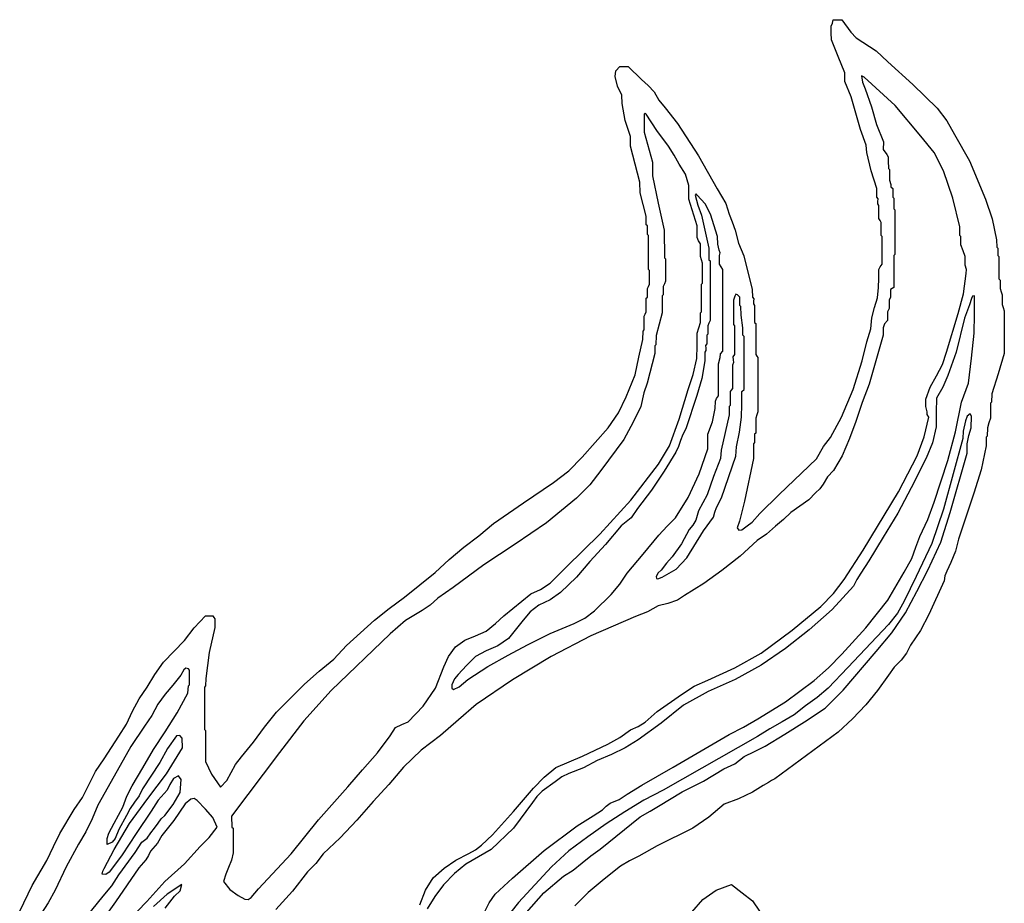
# Model space of a CAD drawing. Extents: x 0 to 1.15, y 0 to 2.
# Tile 5 of 5: x 0.41 to 1.15, y 1.33 to 2. Entities that reach past the tile are written whole.
import ezdxf

# ---------------------------------------------------------------- set-up
doc = ezdxf.new("R2010")
doc.units = 0

msp = doc.modelspace()

# ---------------------------------------------------------------- linework, layer by layer
for points in [[(0.41114, 1.32671), (0.42063, 1.34616), (0.43153, 1.36494), (0.43676, 1.37561), (0.44141, 1.38536), (0.45214, 1.40359), (0.45844, 1.41258), (0.46326, 1.42216), (0.46832, 1.43221), (0.47481, 1.44168), (0.48592, 1.45883), (0.49168, 1.46787), (0.49636, 1.47773), (0.50131, 1.48704), (0.50729, 1.49594), (0.5131, 1.50543), (0.51973, 1.51472), (0.5355, 1.53111), (0.54288, 1.54067), (0.55133, 1.54971), (0.55694, 1.54972), (0.55774, 1.54852), (0.55854, 1.54731), (0.55854, 1.5409), (0.55411, 1.52201), (0.55172, 1.50238), (0.55132, 1.49679), (0.55052, 1.49599), (0.55052, 1.46391), (0.55132, 1.46311), (0.55132, 1.43986), (0.55596, 1.43015), (0.56281, 1.42029), (0.56749, 1.42551), (0.57079, 1.4315), (0.57402, 1.43761), (0.57847, 1.44319), (0.58759, 1.45425), (0.59603, 1.46569), (0.60511, 1.47692), (0.61536, 1.48732), (0.62615, 1.49814), (0.63713, 1.50801), (0.64825, 1.51697), (0.65791, 1.52733), (0.67902, 1.54633), (0.69007, 1.55523), (0.70151, 1.5639), (0.72467, 1.58245), (0.73522, 1.59227), (0.74644, 1.60146), (0.75769, 1.61014), (0.76871, 1.61941), (0.79138, 1.63507), (0.81413, 1.65027), (0.82574, 1.65908), (0.83582, 1.66935), (0.85543, 1.6915), (0.86311, 1.70289), (0.86891, 1.7149), (0.87567, 1.73164), (0.87851, 1.745), (0.88151, 1.75829), (0.88172, 1.76464), (0.88252, 1.76544), (0.88252, 1.77065), (0.88252, 1.77586), (0.88332, 1.77747), (0.88412, 1.77907), (0.88412, 1.78428), (0.88412, 1.78949), (0.88492, 1.7903), (0.88492, 1.79671), (0.88573, 1.79832), (0.88653, 1.79992), (0.88653, 1.81034), (0.88573, 1.81115), (0.88573, 1.83681), (0.88492, 1.83761), (0.88492, 1.84403), (0.88412, 1.84483), (0.88412, 1.85124), (0.87952, 1.86893), (0.87931, 1.8769), (0.87585, 1.8906), (0.87221, 1.90422), (0.87209, 1.91139), (0.86819, 1.92353), (0.86594, 1.9363), (0.86568, 1.94266), (0.86248, 1.94933), (0.86061, 1.9567), (0.86118, 1.96102), (0.86413, 1.96422), (0.87049, 1.96431), (0.88061, 1.95448), (0.88564, 1.94997), (0.88999, 1.94517), (0.89363, 1.9388), (0.89849, 1.933), (0.90773, 1.9212), (0.92344, 1.89697), (0.93775, 1.87204), (0.94407, 1.86079), (0.94675, 1.85286), (0.94907, 1.84695), (0.9511, 1.84087), (0.95384, 1.83099), (0.95763, 1.82148), (0.96414, 1.79586), (0.96431, 1.7903), (0.96527, 1.78892), (0.96512, 1.78709), (0.96496, 1.78525), (0.96592, 1.78388), (0.96592, 1.77105), (0.96672, 1.77025), (0.96672, 1.74699), (0.96752, 1.74579), (0.96832, 1.74459), (0.96832, 1.72414), (0.96832, 1.70369), (0.96752, 1.70128), (0.96672, 1.69888), (0.96672, 1.69326), (0.96672, 1.68765), (0.96592, 1.68685), (0.96592, 1.68043), (0.96512, 1.67963), (0.96512, 1.67402), (0.96512, 1.6684), (0.95825, 1.63623), (0.95453, 1.62116), (0.95267, 1.61618), (0.95399, 1.61446), (0.95622, 1.61472), (0.96035, 1.61754), (0.96417, 1.62036), (0.96979, 1.62689), (0.98431, 1.6412), (1.01268, 1.66816), (1.01788, 1.67738), (1.02305, 1.68433), (1.03156, 1.69974), (1.0403, 1.72052), (1.04717, 1.74209), (1.05057, 1.75658), (1.05361, 1.76618), (1.05443, 1.77448), (1.05641, 1.78235), (1.05872, 1.78964), (1.05941, 1.79754), (1.05974, 1.80433), (1.05974, 1.81115), (1.06068, 1.81321), (1.06216, 1.81512), (1.06215, 1.83601), (1.06135, 1.83681), (1.06135, 1.84643), (1.06055, 1.84804), (1.05974, 1.84964), (1.05974, 1.85926), (1.05878, 1.86063), (1.05894, 1.86247), (1.0591, 1.86431), (1.05814, 1.86568), (1.05814, 1.87209), (1.05388, 1.88563), (1.0505, 1.89948), (1.05012, 1.90497), (1.04574, 1.91685), (1.04238, 1.92914), (1.03888, 1.94137), (1.03407, 1.95308), (1.03408, 1.9595), (1.02888, 1.97193), (1.02387, 1.9844), (1.02366, 1.98957), (1.02366, 1.99479), (1.0246, 1.99707), (1.02526, 1.9996), (1.02526, 1.9996), (1.03168, 1.9996), (1.03853, 1.99014), (1.04266, 1.98585), (1.04765, 1.98262), (1.05752, 1.97602), (1.06636, 1.96775), (1.08528, 1.95066), (1.10361, 1.93282), (1.11097, 1.92328), (1.11677, 1.91304), (1.128, 1.89298), (1.14026, 1.86409), (1.14522, 1.84919), (1.14836, 1.83355), (1.14876, 1.82799), (1.14956, 1.82719), (1.14956, 1.82157), (1.15036, 1.82077), (1.15036, 1.80393), (1.15116, 1.80313), (1.15116, 1.79671), (1.15196, 1.79431), (1.15277, 1.7919), (1.15277, 1.78468), (1.15357, 1.78228), (1.15437, 1.77987), (1.15437, 1.76383), (1.15437, 1.74779), (1.14982, 1.73245), (1.14507, 1.71719), (1.14475, 1.71091), (1.14395, 1.7101), (1.14395, 1.70449), (1.14395, 1.69888), (1.14267, 1.69525), (1.14157, 1.69163), (1.14154, 1.68524), (1.14074, 1.68444), (1.14074, 1.67803), (1.13684, 1.65982), (1.13125, 1.64235), (1.11976, 1.60749), (1.11765, 1.59843), (1.11406, 1.58996), (1.11106, 1.5834), (1.10948, 1.57981), (1.10889, 1.5761), (1.0973, 1.55058), (1.09106, 1.53871), (1.08351, 1.52747), (1.0805, 1.52148), (1.07648, 1.51619), (1.07119, 1.51086), (1.06685, 1.5049), (1.05865, 1.49347), (1.04986, 1.48262), (1.0398, 1.47201), (1.02904, 1.46179), (0.98116, 1.42661), (0.97864, 1.42541), (0.97632, 1.424), (0.97227, 1.42162), (0.96433, 1.41656), (0.95376, 1.4117), (0.94286, 1.4075), (0.93126, 1.39779), (0.91936, 1.38943), (0.8923, 1.37622), (0.87862, 1.36834), (0.87136, 1.36473), (0.86459, 1.36075), (0.85234, 1.35098), (0.84028, 1.34097), (0.83027, 1.33081)], [(0.71318, 1.33165), (0.71749, 1.34275), (0.72334, 1.3519), (0.73153, 1.35922), (0.7404, 1.3654), (0.75012, 1.37034), (0.75511, 1.3731), (0.75972, 1.37665), (0.76807, 1.38436), (0.78395, 1.4021), (0.79905, 1.41976), (0.8071, 1.42805), (0.8159, 1.43513), (0.82596, 1.43951), (0.83609, 1.44373), (0.85519, 1.45284), (0.86411, 1.45788), (0.87224, 1.46369), (0.87789, 1.46609), (0.88333, 1.46952), (0.89227, 1.47738), (0.9106, 1.49036), (0.92023, 1.49651), (0.93047, 1.50115), (0.95096, 1.51056), (0.97078, 1.52158), (0.99422, 1.53894), (1.01582, 1.55673), (1.02535, 1.5665), (1.03345, 1.57715), (1.04787, 1.59933), (1.07452, 1.64335), (1.08847, 1.6705), (1.09385, 1.68476), (1.09746, 1.69971), (1.09618, 1.70152), (1.09605, 1.70372), (1.09506, 1.70773), (1.09503, 1.71331), (1.09844, 1.72239), (1.10308, 1.73093), (1.10765, 1.73949), (1.11086, 1.74864), (1.11944, 1.77792), (1.12345, 1.79263), (1.1257, 1.8081), (1.12593, 1.8112), (1.12471, 1.81437), (1.1247, 1.82077), (1.12323, 1.82523), (1.12149, 1.82959), (1.12149, 1.83601), (1.12069, 1.83681), (1.12069, 1.84322), (1.11548, 1.86481), (1.10842, 1.88565), (1.10139, 1.89925), (1.09145, 1.91175), (1.07201, 1.93487), (1.04852, 1.9563), (1.04852, 1.9563), (1.04668, 1.95719), (1.04721, 1.95237), (1.04946, 1.94752), (1.054, 1.93379), (1.05797, 1.9204), (1.06311, 1.90747), (1.06295, 1.90176), (1.06561, 1.89791), (1.06664, 1.89612), (1.06658, 1.89302), (1.06696, 1.88733), (1.06776, 1.88653), (1.06776, 1.87851), (1.06864, 1.87522), (1.06877, 1.87345), (1.07019, 1.87215), (1.07017, 1.86568), (1.07097, 1.86488), (1.07097, 1.85686), (1.07177, 1.85605), (1.07177, 1.83921), (1.07177, 1.82237), (1.07097, 1.82157), (1.07097, 1.80954), (1.07097, 1.79751), (1.06977, 1.79671), (1.06856, 1.79591), (1.06856, 1.7903), (1.06736, 1.78786), (1.06734, 1.78471), (1.06735, 1.78153), (1.06618, 1.77904), (1.06616, 1.77265), (1.06402, 1.77003), (1.06304, 1.76698), (1.06295, 1.76143), (1.05226, 1.72462), (1.04701, 1.71062), (1.04232, 1.69642), (1.03748, 1.68354), (1.03195, 1.67034), (1.02548, 1.65944), (1.0209, 1.65451), (1.01761, 1.64909), (1.01508, 1.64554), (1.01186, 1.64259), (1.00678, 1.63721), (0.99314, 1.62757), (0.9876, 1.62237), (0.98178, 1.6174), (0.97491, 1.61126), (0.96779, 1.60644), (0.95497, 1.59467), (0.94126, 1.58398), (0.9275, 1.57399), (0.91291, 1.56509), (0.90759, 1.5614), (0.90044, 1.55898), (0.8932, 1.55713), (0.88502, 1.55274), (0.87597, 1.54923), (0.84237, 1.53461), (0.81239, 1.51889), (0.78325, 1.50131), (0.75561, 1.48269), (0.7423, 1.47113), (0.72881, 1.45949), (0.71421, 1.44835), (0.7009, 1.43544), (0.68973, 1.42248), (0.67793, 1.40949), (0.66571, 1.39546), (0.65306, 1.38226), (0.64031, 1.37011), (0.63476, 1.36285), (0.62827, 1.35648), (0.61702, 1.34192), (0.60459, 1.3281)], [(0.76207, 1.32606), (0.76541, 1.33317), (0.77017, 1.3397), (0.78304, 1.35168), (0.80701, 1.37266), (0.83188, 1.39109), (0.84408, 1.39886), (0.85117, 1.40322), (0.8539, 1.40602), (0.85686, 1.40834), (0.86359, 1.41102), (0.86967, 1.41504), (0.88069, 1.42187), (0.90442, 1.43539), (0.94657, 1.46007), (0.95756, 1.46576), (0.96831, 1.47195), (0.98915, 1.4848), (1.01074, 1.50091), (1.02167, 1.51047), (1.03176, 1.52078), (1.04987, 1.54069), (1.06655, 1.5615), (1.07884, 1.5827), (1.08453, 1.59306), (1.08747, 1.60141), (1.09053, 1.60967), (1.09662, 1.62235), (1.10139, 1.63554), (1.11168, 1.66688), (1.11747, 1.68868), (1.1221, 1.71096), (1.12737, 1.72528), (1.12964, 1.74413), (1.13167, 1.76308), (1.13192, 1.77706), (1.13192, 1.7911), (1.13192, 1.7911), (1.13039, 1.79088), (1.12955, 1.78909), (1.12815, 1.78452), (1.12433, 1.77435), (1.11791, 1.74867), (1.1118, 1.73098), (1.10792, 1.72234), (1.10315, 1.71406), (1.10305, 1.70329), (1.10305, 1.69246), (1.10009, 1.68014), (1.09535, 1.6686), (1.08405, 1.64621), (1.07401, 1.62725), (1.06297, 1.60905), (1.05212, 1.59111), (1.04598, 1.58193), (1.04308, 1.57711), (1.04048, 1.57219), (1.02454, 1.55452), (1.00702, 1.53903), (0.98926, 1.52509), (0.9709, 1.51254), (0.95114, 1.50177), (0.93074, 1.49252), (0.91212, 1.4823), (0.89534, 1.46873), (0.878, 1.45624), (0.86819, 1.44997), (0.85779, 1.44507), (0.84713, 1.44052), (0.83678, 1.4351), (0.82567, 1.43072), (0.82026, 1.42823), (0.81526, 1.42451), (0.80554, 1.4174), (0.80149, 1.41334), (0.79813, 1.40873), (0.7838, 1.3894), (0.76692, 1.37333), (0.74803, 1.36232), (0.73938, 1.35517), (0.73112, 1.34661), (0.72442, 1.33789), (0.71863, 1.32865)], [(0.7937, 1.32583), (0.80681, 1.3407), (0.82154, 1.3533), (0.82885, 1.35787), (0.83562, 1.36322), (0.8423, 1.36854), (0.84934, 1.37362), (0.87947, 1.39796), (0.88705, 1.40232), (0.8946, 1.40692), (0.90173, 1.41106), (0.9113, 1.41679), (0.92728, 1.42482), (0.94268, 1.43422), (0.95091, 1.43797), (0.95812, 1.4435), (0.96576, 1.44729), (0.97379, 1.4514), (0.98868, 1.46046), (1.00353, 1.46968), (1.01909, 1.48014), (1.03264, 1.49372), (1.05776, 1.52282), (1.06952, 1.53697), (1.07988, 1.55207), (1.08839, 1.56804), (1.09654, 1.58426), (1.10647, 1.60539), (1.11362, 1.62772), (1.1263, 1.67241), (1.1263, 1.67963), (1.12764, 1.68574), (1.12946, 1.69169), (1.12951, 1.70048), (1.12871, 1.70209), (1.12871, 1.70209), (1.12642, 1.70034), (1.12504, 1.69684), (1.12329, 1.68919), (1.1231, 1.68364), (1.10849, 1.63025), (1.09959, 1.60426), (1.08773, 1.57944), (1.07875, 1.56082), (1.07375, 1.55171), (1.06702, 1.54325), (1.03627, 1.51065), (1.02141, 1.49505), (1.01316, 1.48798), (1.00426, 1.48175), (0.99574, 1.47511), (0.98668, 1.46974), (0.97728, 1.46446), (0.96818, 1.45855), (0.89696, 1.4182), (0.8823, 1.41063), (0.86795, 1.40166), (0.85379, 1.39278), (0.84008, 1.38282), (0.82577, 1.37237), (0.81254, 1.36018), (0.78771, 1.33336), (0.77711, 1.31994)], [(0.46131, 1.32218), (0.47424, 1.33812), (0.4806, 1.3459), (0.48603, 1.35428), (0.49825, 1.37099), (0.50334, 1.37877), (0.50733, 1.38194), (0.51003, 1.38604), (0.5128, 1.38948), (0.51569, 1.39324), (0.51794, 1.39656), (0.52074, 1.39904), (0.52689, 1.40735), (0.53237, 1.41647), (0.53308, 1.42608), (0.5311, 1.42885), (0.52725, 1.42704), (0.52458, 1.42233), (0.52243, 1.41823), (0.51578, 1.41055), (0.51027, 1.40223), (0.49906, 1.38544), (0.48859, 1.36939), (0.48281, 1.36157), (0.47861, 1.35625), (0.47612, 1.35445), (0.4735, 1.35484), (0.47392, 1.35709), (0.47497, 1.3589), (0.47746, 1.36374), (0.48241, 1.37327), (0.49394, 1.39306), (0.5079, 1.41185), (0.522, 1.43056), (0.53399, 1.45012), (0.53368, 1.4575), (0.53202, 1.45947), (0.52958, 1.4592), (0.5228, 1.44955), (0.51696, 1.43898), (0.50391, 1.41906), (0.50121, 1.41377), (0.49783, 1.40912), (0.49448, 1.40433), (0.4918, 1.39907), (0.48589, 1.38842), (0.48321, 1.38171), (0.48085, 1.37892), (0.47728, 1.37725), (0.47715, 1.38159), (0.47833, 1.38566), (0.48249, 1.39327), (0.48893, 1.40531), (0.49198, 1.41354), (0.49599, 1.42141), (0.50418, 1.43497), (0.5122, 1.44876), (0.52098, 1.46224), (0.53009, 1.47657), (0.53813, 1.49133), (0.53849, 1.49679), (0.53929, 1.49759), (0.53929, 1.50882), (0.53849, 1.50962), (0.53849, 1.50962), (0.53653, 1.51026), (0.53506, 1.50903), (0.53286, 1.50482), (0.52675, 1.49744), (0.52093, 1.4905), (0.51532, 1.48312), (0.51093, 1.47441), (0.50542, 1.46648), (0.49507, 1.45115), (0.47578, 1.41669), (0.47022, 1.40681), (0.46584, 1.39646), (0.46109, 1.38679), (0.45563, 1.37743), (0.44631, 1.36023), (0.43794, 1.34266), (0.43263, 1.33306), (0.4267, 1.32373)], [(0.49273, 1.31918), (0.507, 1.33418), (0.52069, 1.34908), (0.53553, 1.36258), (0.54734, 1.37567), (0.55412, 1.38232), (0.56011, 1.39013), (0.55704, 1.39742), (0.55135, 1.40379), (0.545, 1.41026), (0.54274, 1.41181), (0.54028, 1.41146), (0.53606, 1.4078), (0.52762, 1.39513), (0.51834, 1.38383), (0.51516, 1.37818), (0.50995, 1.37222), (0.5084, 1.36873), (0.50632, 1.36543), (0.50099, 1.35955), (0.48351, 1.33376), (0.46641, 1.30989)], [(0.52084, 1.3292), (0.52453, 1.33359), (0.52803, 1.33805), (0.53234, 1.34208), (0.53361, 1.34698), (0.52242, 1.33974), (0.51212, 1.33034)], [(0.91859, 1.32608), (0.9267, 1.33552), (0.93684, 1.34276), (0.94846, 1.34701), (0.9564, 1.34065), (0.96418, 1.33467), (0.96949, 1.32669)]]:
    msp.add_lwpolyline(points)
for points in [[(0.88412, 1.92823), (0.88337, 1.92903), (0.88252, 1.92823), (0.88252, 1.9146), (0.88873, 1.8921), (0.88893, 1.88172), (0.893, 1.86113), (0.89768, 1.84079), (0.89775, 1.81997), (0.89856, 1.81917), (0.89856, 1.81075), (0.89856, 1.80233), (0.89775, 1.80032), (0.89695, 1.79832), (0.89695, 1.7919), (0.89615, 1.7911), (0.89615, 1.78468), (0.89615, 1.77827), (0.89164, 1.76138), (0.89134, 1.75421), (0.89054, 1.75341), (0.89054, 1.74779), (0.88476, 1.72539), (0.88235, 1.71803), (0.87994, 1.70779), (0.87424, 1.69585), (0.86724, 1.68287), (0.84989, 1.65941), (0.84146, 1.64867), (0.83145, 1.63846), (0.80883, 1.61977), (0.78524, 1.60377), (0.76147, 1.58829), (0.73834, 1.57117), (0.72668, 1.56293), (0.721, 1.55786), (0.71494, 1.55366), (0.70242, 1.54609), (0.69091, 1.53603), (0.64615, 1.49339), (0.62572, 1.47045), (0.60722, 1.44651), (0.57103, 1.39843), (0.57137, 1.39014), (0.57217, 1.38933), (0.57217, 1.38011), (0.57217, 1.37089), (0.5709, 1.36531), (0.56888, 1.35972), (0.56667, 1.35479), (0.56498, 1.34925), (0.56987, 1.34323), (0.57609, 1.33866), (0.58098, 1.33578), (0.5835, 1.33551), (0.58591, 1.33713), (0.5914, 1.34365), (0.61616, 1.37019), (0.63678, 1.39584), (0.65881, 1.42059), (0.66998, 1.43347), (0.68129, 1.44621), (0.69089, 1.45908), (0.69486, 1.46552), (0.69955, 1.46774), (0.70433, 1.46969), (0.71578, 1.48157), (0.7249, 1.49502), (0.73123, 1.51124), (0.73493, 1.51912), (0.74003, 1.52623), (0.74706, 1.53131), (0.75519, 1.53465), (0.76333, 1.53822), (0.77039, 1.54399), (0.77668, 1.54977), (0.78327, 1.55514), (0.79696, 1.56619), (0.80432, 1.56969), (0.81148, 1.57425), (0.82393, 1.58667), (0.84895, 1.61136), (0.87242, 1.6371), (0.89334, 1.66413), (0.90163, 1.67809), (0.90904, 1.69805), (0.91566, 1.72047), (0.91947, 1.73194), (0.9222, 1.74381), (0.92261, 1.75341), (0.92261, 1.76303), (0.92383, 1.76706), (0.925, 1.77108), (0.92502, 1.77827), (0.92582, 1.77907), (0.92582, 1.78949), (0.92582, 1.79992), (0.92662, 1.80072), (0.92662, 1.81596), (0.92582, 1.81836), (0.92502, 1.82077), (0.92502, 1.83039), (0.92352, 1.83273), (0.92263, 1.83523), (0.92261, 1.84403), (0.91629, 1.86411), (0.9162, 1.8745), (0.91381, 1.88306), (0.90899, 1.89055), (0.90527, 1.89747), (0.90099, 1.90419), (0.892, 1.91598), (0.88412, 1.92823)], [(0.92261, 1.86728), (0.92186, 1.86808), (0.92096, 1.86728), (0.92302, 1.85951), (0.92587, 1.85205), (0.93132, 1.82715), (0.93144, 1.81836), (0.93224, 1.81756), (0.93224, 1.79511), (0.93224, 1.77265), (0.93144, 1.77065), (0.93063, 1.76864), (0.93063, 1.76223), (0.92983, 1.76143), (0.92983, 1.75501), (0.92887, 1.75364), (0.92903, 1.7518), (0.92919, 1.74997), (0.92823, 1.7486), (0.92823, 1.74218), (0.92602, 1.72876), (0.92233, 1.71597), (0.91386, 1.69084), (0.91161, 1.68656), (0.9099, 1.68203), (0.90852, 1.67749), (0.90639, 1.67329), (0.89762, 1.65885), (0.88814, 1.64459), (0.87759, 1.6308), (0.87277, 1.62362), (0.86521, 1.61765), (0.85342, 1.60364), (0.84155, 1.59071), (0.83157, 1.57896), (0.81931, 1.56723), (0.81155, 1.56181), (0.8031, 1.5578), (0.79646, 1.5528), (0.79114, 1.54641), (0.78012, 1.53262), (0.77199, 1.52704), (0.76331, 1.52328), (0.75509, 1.51909), (0.74834, 1.51219), (0.74221, 1.5055), (0.73937, 1.5022), (0.73729, 1.49761), (0.73728, 1.49503), (0.73868, 1.49402), (0.74291, 1.49606), (0.74939, 1.50161), (0.76439, 1.51146), (0.77981, 1.52014), (0.7945, 1.52773), (0.81145, 1.53633), (0.82969, 1.54392), (0.83761, 1.54799), (0.84508, 1.55347), (0.85759, 1.56583), (0.8642, 1.57355), (0.86962, 1.58185), (0.88189, 1.59617), (0.89371, 1.61069), (0.89997, 1.61731), (0.90617, 1.62376), (0.91575, 1.63902), (0.92401, 1.65696), (0.93058, 1.67564), (0.93063, 1.68123), (0.93063, 1.68685), (0.93418, 1.69616), (0.93603, 1.70615), (0.93625, 1.71171), (0.93719, 1.71377), (0.93867, 1.71568), (0.93865, 1.72775), (0.93865, 1.73978), (0.93986, 1.74475), (0.94021, 1.74737), (0.94188, 1.74936), (0.94186, 1.81115), (0.93947, 1.81517), (0.93945, 1.82157), (0.93998, 1.82363), (0.93924, 1.82579), (0.93819, 1.83029), (0.93785, 1.83601), (0.9326, 1.85284), (0.92862, 1.86062), (0.92261, 1.86728)], [(0.95309, 1.7919), (0.9516, 1.79243), (0.95096, 1.79102), (0.94988, 1.78788), (0.94988, 1.76945), (0.95068, 1.76864), (0.95068, 1.75782), (0.95068, 1.74699), (0.94944, 1.74504), (0.94961, 1.74295), (0.94993, 1.74086), (0.94913, 1.73893), (0.94908, 1.73015), (0.94908, 1.72133), (0.94828, 1.72013), (0.94747, 1.71893), (0.94747, 1.71371), (0.94747, 1.7085), (0.94667, 1.7077), (0.94667, 1.70128), (0.94052, 1.67478), (0.94026, 1.6684), (0.93488, 1.65484), (0.92997, 1.64107), (0.92366, 1.62895), (0.92154, 1.6218), (0.91926, 1.61821), (0.91661, 1.61482), (0.91062, 1.60415), (0.90369, 1.59411), (0.8995, 1.58936), (0.89535, 1.5842), (0.89313, 1.58207), (0.89157, 1.57938), (0.89191, 1.57777), (0.89295, 1.57751), (0.89607, 1.57878), (0.90662, 1.58503), (0.91482, 1.59342), (0.92732, 1.61393), (0.93475, 1.62422), (0.93595, 1.62785), (0.93723, 1.63135), (0.94083, 1.63882), (0.95177, 1.67024), (0.95229, 1.67723), (0.95452, 1.68836), (0.95607, 1.69974), (0.9563, 1.7093), (0.9563, 1.71893), (0.9579, 1.72053), (0.9579, 1.76063), (0.9571, 1.76143), (0.9571, 1.76704), (0.95575, 1.77669), (0.95549, 1.78308), (0.95469, 1.78388), (0.95469, 1.7903), (0.95309, 1.7919)]]:
    msp.add_lwpolyline(points, close=True)

doc.saveas('drawing.dxf')
